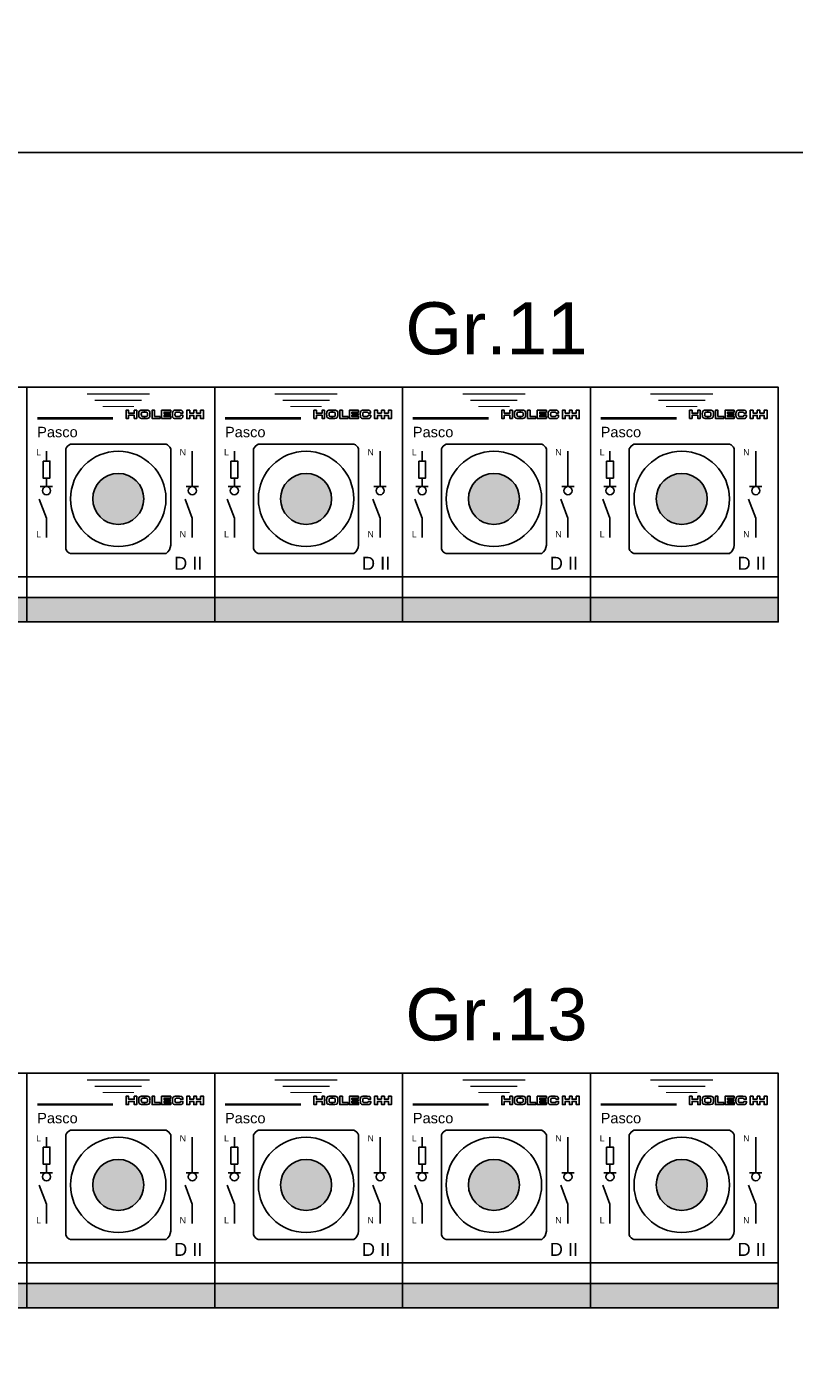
# Model space of a CAD drawing. Header units: millimetres. Extents: x -76073 to -606, y -39488 to 9083.
# Tile 12 of 23: x -9640 to -8170, y -33720 to -31138. Entities that reach past the tile are written whole.
import ezdxf
from ezdxf.enums import TextEntityAlignment as Align

# ---------------------------------------------------------------- set-up
doc = ezdxf.new("R2010")
doc.units = ezdxf.units.MM
doc.header["$LTSCALE"] = 100
doc.linetypes.add('HIDDEN', pattern=[9.525, 6.35, -3.175])
for name, color, linetype in [('00-xref', 7, 'Continuous'), ('EL$6----', 7, 'Continuous'), ('EL6-----', 7, 'Continuous')]:
    doc.layers.add(name, color=color, linetype=linetype)
doc.styles.add('Arial', font='arial.ttf')

# ---------------------------------------------------------------- blocks, each defined once
blk = doc.blocks.new('*U20')
at = {"ltscale": 0.3}
h = blk.add_hatch(color=256, dxfattribs=at)
h.dxf.hatch_style = 1
h.paths.add_polyline_path([(126.1, 235.9, 1), (223.9, 235.9, 1)])
at = {"layer": '00-xref'}
h = blk.add_hatch(color=160, dxfattribs=at)
h.dxf.hatch_style = 1
h.paths.add_polyline_path([(360, 0), (360, 46.6), (0, 46.6), (0, 0)])
at = {"color": 0}
for points in [[(210.6, 405.9), (210.6, 390.1), (205.8, 390.1), (205.8, 396.2), (194.9, 396.2), (194.9, 390.1), (190.1, 390.1), (190.1, 405.9), (194.9, 405.9), (194.9, 400.1), (205.8, 400.1), (205.8, 405.9)], [(210.6, 405.9), (210.6, 390.1), (205.8, 390.1), (205.8, 396.2), (194.9, 396.2), (194.9, 390.1), (190.1, 390.1), (190.1, 405.9), (194.9, 405.9), (194.9, 400.1), (205.8, 400.1), (205.8, 405.9)], [(225.1, 402.2), (222.7, 402.2), (222.6, 402.2), (222.6, 402.2), (222.4, 402.2), (222.4, 402.2), (222.3, 402.2), (222.1, 402.2), (221.1, 402.1), (220.4, 401.9), (220, 401.7), (219.9, 401.6), (219.5, 401.2), (219.4, 400.5), (219.2, 399.2), (219.2, 398.9), (219.2, 398.5), (219.2, 398.2), (219.3, 396.5), (219.5, 395.1), (219.7, 394.7), (220.1, 394.3), (221.4, 394), (223.9, 393.9), (225.1, 393.9), (225.1, 390), (223.8, 390), (221.7, 390.1), (219.8, 390.2), (217.8, 390.5), (216.5, 391), (215.6, 391.7), (215, 392.8), (214.7, 394), (214.5, 395.5), (214.4, 398.1), (214.3, 398.4), (214.4, 399.9), (214.5, 400.9), (214.6, 402), (215.2, 403.9), (216.2, 404.9), (217.3, 405.5), (218.2, 405.7), (219.7, 406), (220.1, 406), (222.7, 406.1), (224.9, 406.1), (225.1, 406.1), (225.1, 402.2)], [(225.1, 402.2), (227.5, 402.2), (227.6, 402.2), (227.7, 402.2), (227.8, 402.2), (227.9, 402.2), (228, 402.2), (228.1, 402.2), (229.2, 402.1), (229.8, 401.9), (230.2, 401.7), (230.3, 401.6), (230.7, 401.2), (230.9, 400.5), (231, 399.2), (231, 398.9), (231, 398.5), (231, 398.2), (231, 396.5), (230.8, 395.1), (230.5, 394.7), (230.1, 394.3), (228.9, 394), (226.3, 393.9), (225.1, 393.9), (225.1, 390), (226.4, 390), (228.5, 390.1), (230.4, 390.2), (232.5, 390.5), (233.8, 391), (234.7, 391.7), (235.2, 392.8), (235.5, 394), (235.7, 395.5), (235.8, 398.1), (235.9, 398.4), (235.8, 399.9), (235.8, 400.9), (235.6, 402), (235, 403.9), (234.1, 404.9), (232.9, 405.5), (232.1, 405.7), (230.6, 406), (230.2, 406), (227.5, 406.1), (225.4, 406.1), (225.1, 406.1), (225.1, 402.2)], [(255.4, 394), (255.4, 390.1), (239.7, 390.1), (239.7, 405.9), (244.5, 405.9), (244.5, 394)], [(255.4, 394), (255.4, 390.1), (239.7, 390.1), (239.7, 405.9), (244.5, 405.9), (244.5, 394)], [(275.6, 405.9), (275.6, 402.3), (262.8, 402.3), (262.8, 399.6), (274.7, 399.6), (274.7, 396.4), (262.8, 396.4), (262.8, 393.6), (275.6, 393.6), (275.6, 390.1), (258, 390.1), (258, 405.9)], [(275.6, 405.9), (275.6, 402.3), (262.8, 402.3), (262.8, 399.6), (274.7, 399.6), (274.7, 396.4), (262.8, 396.4), (262.8, 393.6), (275.6, 393.6), (275.6, 390.1), (258, 390.1), (258, 405.9)], [(299, 395.4), (298.9, 393.9), (298.7, 392.7), (298.3, 391.7), (297.8, 391.1), (297.1, 390.7), (296, 390.3), (293.1, 390), (289.4, 389.9), (286.4, 390), (284.3, 390), (282.5, 390.3), (281.2, 390.7), (280.4, 391.2), (279.8, 391.9), (279.3, 392.8), (279.1, 393.8), (279, 395.1), (278.9, 398.4), (278.9, 400.2), (279.1, 401.7), (279.5, 403), (280, 404.1), (280.7, 404.8), (281.7, 405.4), (283, 405.8), (284.6, 405.9), (289.1, 406), (292.3, 406), (295.4, 405.7), (296.2, 405.6), (297, 405.2), (297.6, 404.7), (298, 404.1), (298.4, 403.4), (298.6, 402.5), (298.8, 401.5), (298.8, 400.3), (294.1, 400.3), (294, 401.2), (293.6, 401.7), (292.9, 402), (291.9, 402.1), (290.6, 402.1), (289.2, 402.1), (286.8, 402.1), (285.9, 402), (285.1, 401.9), (284.5, 401.6), (284.2, 401.3), (284, 400.8), (283.8, 400), (283.7, 398), (283.8, 395.9), (284.2, 394.6), (284.6, 394.3), (285.3, 394.1), (287.3, 393.8), (289.1, 393.8), (291.6, 393.8), (292.8, 393.9), (293.6, 394.2), (294.1, 394.9), (294.3, 396.1), (299, 396.1)], [(299, 395.4), (298.9, 393.9), (298.7, 392.7), (298.3, 391.7), (297.8, 391.1), (297.1, 390.7), (296, 390.3), (293.1, 390), (289.4, 389.9), (286.4, 390), (284.3, 390), (282.5, 390.3), (281.2, 390.7), (280.4, 391.2), (279.8, 391.9), (279.3, 392.8), (279.1, 393.8), (279, 395.1), (278.9, 398.4), (278.9, 400.2), (279.1, 401.7), (279.5, 403), (280, 404.1), (280.7, 404.8), (281.7, 405.4), (283, 405.8), (284.6, 405.9), (289.1, 406), (292.3, 406), (295.4, 405.7), (296.2, 405.6), (297, 405.2), (297.6, 404.7), (298, 404.1), (298.4, 403.4), (298.6, 402.5), (298.8, 401.5), (298.8, 400.3), (294.1, 400.3), (294, 401.2), (293.6, 401.7), (292.9, 402), (291.9, 402.1), (290.6, 402.1), (289.2, 402.1), (286.8, 402.1), (285.9, 402), (285.1, 401.9), (284.5, 401.6), (284.2, 401.3), (284, 400.8), (283.8, 400), (283.7, 398), (283.8, 395.9), (284.2, 394.6), (284.6, 394.3), (285.3, 394.1), (287.3, 393.8), (289.1, 393.8), (291.6, 393.8), (292.8, 393.9), (293.6, 394.2), (294.1, 394.9), (294.3, 396.1), (299, 396.1)], [(319.7, 400.3), (311.9, 400.3), (311.9, 405.9), (306.2, 405.9), (306.2, 390), (311.9, 390), (311.9, 395.9), (319.7, 395.9), (319.7, 390), (325, 390), (325, 395.9), (332.9, 395.9), (332.9, 390), (338.5, 390), (338.5, 405.9), (332.9, 405.9), (332.9, 400.3), (325, 400.3), (325, 406), (319.7, 406)], [(319.7, 400.3), (311.9, 400.3), (311.9, 405.9), (306.2, 405.9), (306.2, 390), (311.9, 390), (311.9, 395.9), (319.7, 395.9), (319.7, 390), (325, 390), (325, 395.9), (332.9, 395.9), (332.9, 390), (338.5, 390), (338.5, 405.9), (332.9, 405.9), (332.9, 400.3), (325, 400.3), (325, 406), (319.7, 406)]]:
    blk.add_lwpolyline(points, close=True, dxfattribs=at)
at = {"flags": 128}
blk.add_lwpolyline([(74.4, 331.8, -0.206106), (83.3, 340.7), (266.7, 340.7, -0.224105), (275.6, 331.8), (275.6, 147.2, -0.231646), (266.7, 131), (83.3, 131, -0.224105), (74.4, 139.9)], format="xyb", close=True, dxfattribs=at)
for points in [[(37.5, 308.4), (37.5, 327.4)], [(316.9, 259.3), (316.9, 327.4)], [(25.6, 259.3), (49.3, 259.3)], [(37.5, 259.3), (37.5, 275.9)], [(328.8, 259.3), (305.1, 259.3)], [(37.5, 161.7), (37.5, 199.1), (23.7, 235.5)], [(316.9, 161.7), (316.9, 199.1), (303.2, 235.5)]]:
    blk.add_lwpolyline(points, dxfattribs=at)
at = {"ltscale": 0.3}
blk.add_circle((175, 235.9), 91.4, dxfattribs=at)
at = {"color": 0, "linetype": 'Continuous'}
blk.add_circle((175, 235.9), 48.9, dxfattribs=at)
for centre in [(37.5, 251.5), (316.9, 251.5)]:
    blk.add_circle(centre, 7.8)
at = {"layer": '00-xref'}
for points in [[(0, 450), (360, 450), (360, 0), (0, 0)], [(30.8, 308.4), (44.1, 308.4), (44.1, 275.9), (30.8, 275.9)]]:
    blk.add_lwpolyline(points, close=True, dxfattribs=at)
at = {"layer": '00-xref', "flags": 128}
for points, const_width in [([(115, 437.1), (235, 437.1)], 2.4), ([(130, 425.1), (220, 425.1)], 2.4), ([(145, 413.1), (205, 413.1)], 2.4), ([(165.1, 390.1), (19.6, 390.1)], 5)]:
    blk.add_lwpolyline(points, dxfattribs=dict(at, const_width=const_width))
at = {"layer": '00-xref', "linetype": 'HIDDEN', "flags": 128}
blk.add_lwpolyline([(0, 86.6), (360, 86.6)], dxfattribs=at)
at = {"layer": '00-xref', "flags": 128}
blk.add_lwpolyline([(0, 46.6), (360, 46.6)], dxfattribs=at)
at = {"style": 'Arial'}
for s, height, p in [('Pasco', 20, (19.6, 354.1)), ('L', 12, (17.7, 319.3)), ('N', 12, (292.8, 319.3)), ('L', 12, (17.7, 162.1)), ('N', 12, (292.8, 162.1)), ('D II', 25, (282, 99.8))]:
    blk.add_text(s, height=height, dxfattribs=at).set_placement(p)

msp = doc.modelspace()

# ---------------------------------------------------------------- linework, layer by layer
for points in [[(-13060, -31379.3), (-8020, -31379.3), (-8020, -28713.5), (-13060, -28713.5)], [(-8020, -31379.3), (-8020, -34045.1), (-13060, -34045.1), (-13060, -31379.3)], [(-8200, -31829.3), (-10360, -31829.3), (-10360, -32279.3), (-8200, -32279.3)], [(-8200, -33145.1), (-10360, -33145.1), (-10360, -33595.1), (-8200, -33595.1)]]:
    msp.add_lwpolyline(points, close=True)

# ---------------------------------------------------------------- block references
at = {"layer": 'EL$6----'}
for p in [(-10000, -32279.3), (-9640, -32279.3), (-9280, -32279.3), (-8920, -32279.3), (-8560, -32279.3), (-10000, -33595.1), (-9640, -33595.1), (-9280, -33595.1), (-8920, -33595.1), (-8560, -33595.1)]:
    msp.add_blockref('*U20', p, dxfattribs=at)

# ---------------------------------------------------------------- texts
at = {"layer": 'EL6-----', "color": 0, "style": 'Arial'}
for s, p in [('Gr.11', (-8740, -31796.3)), ('Gr.13', (-8740, -33112.1))]:
    msp.add_text(s, height=100, dxfattribs=at).set_placement(p, align=Align.BOTTOM_CENTER)

doc.saveas('drawing.dxf')
